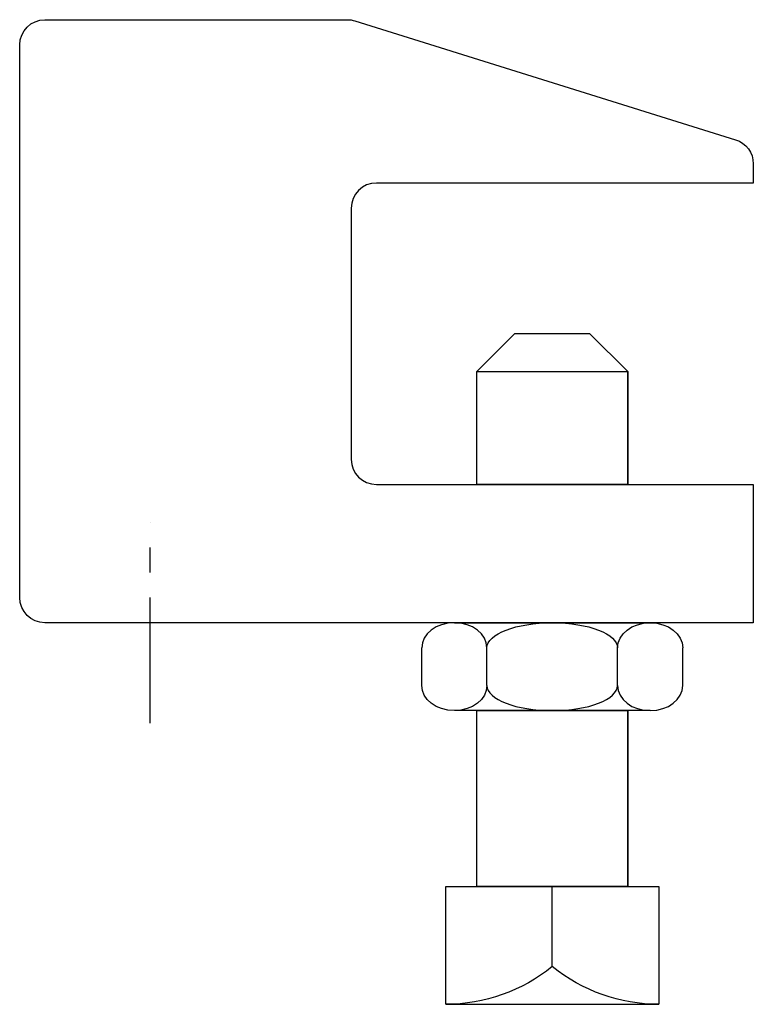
# Model space of a CAD drawing. Extents: x 12 to 204, y 11 to 268.
import ezdxf

# ---------------------------------------------------------------- set-up
doc = ezdxf.new("R2010")
doc.units = 0
doc.header["$MEASUREMENT"] = 0
doc.linetypes.add('AI9-LTYPE1', pattern=[52.568317, 32.855197, -6.57104, 6.57104, -6.57104])
doc.layers.get('0').update_dxf_attribs({"linetype": 'CONTINUOUS'})

msp = doc.modelspace()

# ---------------------------------------------------------------- linework, layer by layer
at = {"color": 7}
for p, q in [((131.59, 146.89), (131.59, 176.46)), ((171.02, 146.89), (171.02, 176.46)), ((125.7, 110.75), (176.91, 110.75)), ((117.16, 94.32), (117.16, 104.18)), ((134.23, 94.32), (134.23, 104.18)), ((168.38, 94.32), (168.38, 104.18)), ((185.45, 94.32), (185.45, 104.18)), ((176.91, 87.75), (125.7, 87.75)), ((131.59, 41.75), (131.59, 87.75)), ((171.02, 41.75), (171.02, 87.75)), ((151.31, 20.8), (151.31, 41.75)), ((123.45, 10.95), (179.17, 10.95))]:
    msp.add_line(p, q, dxfattribs=at)
at = {"color": 253, "linetype": 'AI9-LTYPE1'}
msp.add_line((46.17, 84.46), (46.17, 137.03), dxfattribs=at)
at = {"color": 7}
for points in [[(161.16, 186.31), (141.45, 186.31), (131.59, 176.46), (171.02, 176.46)], [(171.02, 146.89), (131.59, 146.89), (131.59, 176.46), (171.02, 176.46)], [(171.02, 41.75), (131.59, 41.75), (131.59, 87.75), (171.02, 87.75)]]:
    msp.add_lwpolyline(points, close=True, dxfattribs=at)
for points, knots in [([(203.87, 146.89), (203.87, 146.89), (105.31, 146.89), (105.31, 146.89), (101.68, 146.89), (98.74, 149.83), (98.74, 153.46), (98.74, 153.46), (98.74, 219.17), (98.74, 219.17), (98.74, 222.8), (101.68, 225.74), (105.31, 225.74), (105.31, 225.74), (203.87, 225.74), (203.87, 225.74), (203.87, 225.74), (203.87, 230.77), (203.87, 230.77), (203.87, 233.64), (202.01, 236.18), (199.26, 237.04), (199.26, 237.04), (99.7, 268.15), (99.7, 268.15), (99.06, 268.35), (98.4, 268.45), (97.74, 268.45), (97.74, 268.45), (18.6, 268.45), (18.6, 268.45), (14.97, 268.45), (12.03, 265.51), (12.03, 261.88), (12.03, 261.88), (12.03, 117.32), (12.03, 117.32), (12.03, 113.69), (14.97, 110.75), (18.6, 110.75), (18.6, 110.75), (203.87, 110.75), (203.87, 110.75), (203.87, 110.75), (203.87, 146.89), (203.87, 146.89)], [0, 0, 0, 0, 1, 1, 1, 2, 2, 2, 3, 3, 3, 4, 4, 4, 5, 5, 5, 6, 6, 6, 7, 7, 7, 8, 8, 8, 9, 9, 9, 10, 10, 10, 11, 11, 11, 12, 12, 12, 13, 13, 13, 14, 14, 14, 15, 15, 15, 15]), ([(134.23, 104.18), (134.23, 107.81), (130.41, 110.75), (125.7, 110.75), (120.98, 110.75), (117.16, 107.81), (117.16, 104.18)], [0, 0, 0, 0, 1, 1, 1, 2, 2, 2, 2]), ([(134.23, 104.18), (134.23, 107.81), (141.88, 110.75), (151.31, 110.75), (160.74, 110.75), (168.38, 107.81), (168.38, 104.18)], [0, 0, 0, 0, 1, 1, 1, 2, 2, 2, 2]), ([(168.38, 104.18), (168.38, 107.81), (172.2, 110.75), (176.91, 110.75), (181.63, 110.75), (185.45, 107.81), (185.45, 104.18)], [0, 0, 0, 0, 1, 1, 1, 2, 2, 2, 2]), ([(134.23, 94.32), (134.23, 90.69), (130.41, 87.75), (125.7, 87.75), (120.98, 87.75), (117.16, 90.69), (117.16, 94.32)], [0, 0, 0, 0, 1, 1, 1, 2, 2, 2, 2]), ([(134.23, 94.32), (134.23, 90.69), (141.88, 87.75), (151.31, 87.75), (160.74, 87.75), (168.38, 90.69), (168.38, 94.32)], [0, 0, 0, 0, 1, 1, 1, 2, 2, 2, 2]), ([(168.38, 94.32), (168.38, 90.69), (172.2, 87.75), (176.91, 87.75), (181.63, 87.75), (185.45, 90.69), (185.45, 94.32)], [0, 0, 0, 0, 1, 1, 1, 2, 2, 2, 2]), ([(123.45, 10.95), (133.59, 10.95), (143.42, 14.43), (151.31, 20.8), (159.19, 14.43), (169.03, 10.95), (179.17, 10.95), (179.17, 10.95), (179.17, 41.75), (179.17, 41.75), (179.17, 41.75), (123.45, 41.75), (123.45, 41.75), (123.45, 41.75), (123.45, 10.95), (123.45, 10.95)], [0, 0, 0, 0, 1, 1, 1, 2, 2, 2, 3, 3, 3, 4, 4, 4, 5, 5, 5, 5])]:
    msp.add_open_spline(points, degree=3, knots=knots, dxfattribs=at)

doc.saveas('drawing.dxf')
